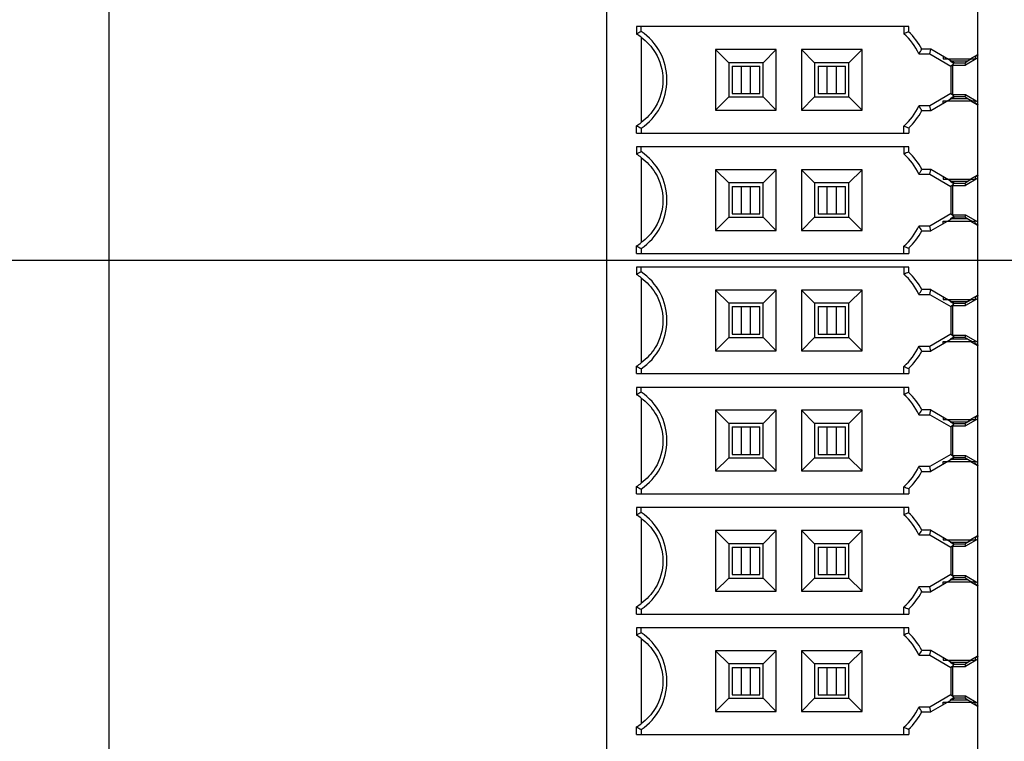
# Model space of a CAD drawing. Header units: inches. Extents: x 0 to 34, y 0 to 22.
# Tile 39 of 84: x 9.594 to 10.722, y 15.246 to 16.073. Entities that reach past the tile are written whole.
import ezdxf

# ---------------------------------------------------------------- set-up
doc = ezdxf.new("R2010")
doc.units = ezdxf.units.IN
doc.header["$LTSCALE"] = 1.87
doc.header["$MEASUREMENT"] = 0
doc.layers.get('0').update_dxf_attribs({"linetype": 'CONTINUOUS'})
doc.layers.add('DIMENSIONS', color=7, linetype='CONTINUOUS')
doc.styles.get("Standard").update_dxf_attribs({"font": 'txt', "width": 0.8})
doc.dimstyles.new('DIMSTYLE_2', dxfattribs={"dimtxt": 0.125, "dimasz": 0.18, "dimexe": 0.125, "dimexo": 0.0625, "dimgap": 0.03125, "dimtad": 0, "dimtih": 1, "dimtoh": 1, "dimdec": 3, "dimzin": 4, "dimdsep": 46, "dimtxsty": 'STANDARD', "dimblk": '_FILLED', "dimblk1": '_FILLED', "dimblk2": '_FILLED', "dimcen": 0.09, "dimadec": 0, "dimazin": 0, "dimtp": 0.001, "dimtm": 0.001, "dimtfac": 1, "dimtdec": 3, "dimtofl": 0, "dimtmove": 0, "dimatfit": 3, "dimldrblk": '_FILLED', "dimfxl": 1, "dimtolj": 1, "dimtzin": 4, "dimarcsym": 0})

# ---------------------------------------------------------------- blocks, each defined once
blk = doc.blocks.new('*D36')
at = {"layer": 'DIMENSIONS', "color": 2, "linetype": 'CONTINUOUS'}
blk.add_line((11.1667, 13.647), (7.0927, 13.647), dxfattribs=at)
at = {"layer": 'DIMENSIONS', "color": 2, "linetype": 'CONTINUOUS', "insert": (7.0302, 13.7095), "char_height": 0.125, "width": 1.725, "attachment_point": 3, "line_spacing_factor": 0.9}
blk.add_mtext('4X 4.300{\\Ftxt.shx;\\W1.000000;\\H0.125000; }[109.22]', dxfattribs=at)
blk = doc.blocks.new('_FILLED')
at = {"color": 0, "linetype": 'BYBLOCK'}
blk.add_solid([(0, 0), (-1, 0.1736), (-1, -0.1736)], dxfattribs=at)
blk = doc.blocks.new('*D39')
at = {"layer": 'DIMENSIONS', "color": 2, "linetype": 'CONTINUOUS'}
blk.add_line((9.8099, 10.8914), (7.0927, 10.8914), dxfattribs=at)
at = {"layer": 'DIMENSIONS', "color": 2, "linetype": 'CONTINUOUS', "insert": (7.0302, 10.9539), "char_height": 0.125, "width": 1.725, "attachment_point": 3, "line_spacing_factor": 0.9}
blk.add_mtext('7X 7.056{\\Ftxt.shx;\\W1.000000;\\H0.125000; }[179.21]', dxfattribs=at)
blk = doc.blocks.new('*D69')
at = {"layer": 'DIMENSIONS', "color": 2, "linetype": 'CONTINUOUS'}
blk.add_line((10.241, 14.8248), (7.0927, 14.8248), dxfattribs=at)
at = {"layer": 'DIMENSIONS', "color": 2, "linetype": 'CONTINUOUS', "insert": (7.0302, 14.8873), "char_height": 0.125, "width": 1.225, "attachment_point": 3, "line_spacing_factor": 0.9}
blk.add_mtext('3.122{\\Ftxt.shx;\\W1.000000;\\H0.125000; }[79.3]', dxfattribs=at)
blk = doc.blocks.new('*D72')
at = {"layer": 'DIMENSIONS', "color": 2, "linetype": 'CONTINUOUS'}
blk.add_line((10.2222, 8.2765), (7.0927, 8.2765), dxfattribs=at)
at = {"layer": 'DIMENSIONS', "color": 2, "linetype": 'CONTINUOUS', "insert": (7.0302, 8.339), "char_height": 0.125, "width": 1.725, "attachment_point": 3, "line_spacing_factor": 0.9}
blk.add_mtext('6X 9.671{\\Ftxt.shx;\\W1.000000;\\H0.125000; }[245.63]', dxfattribs=at)
blk = doc.blocks.new('*D73')
at = {"layer": 'DIMENSIONS', "color": 2, "linetype": 'CONTINUOUS'}
blk.add_line((13.7722, 8.4275), (7.0927, 8.4275), dxfattribs=at)
at = {"layer": 'DIMENSIONS', "color": 2, "linetype": 'CONTINUOUS', "insert": (7.0302, 8.49), "char_height": 0.125, "width": 1.625, "attachment_point": 3, "line_spacing_factor": 0.9}
blk.add_mtext('2X 9.520{\\Ftxt.shx;\\W1.000000;\\H0.125000; }[241.8]', dxfattribs=at)
blk = doc.blocks.new('*D74')
at = {"layer": 'DIMENSIONS', "color": 2, "linetype": 'CONTINUOUS'}
blk.add_line((14.4827, 8.627), (7.0927, 8.627), dxfattribs=at)
at = {"layer": 'DIMENSIONS', "color": 2, "linetype": 'CONTINUOUS', "insert": (7.0302, 8.6895), "char_height": 0.125, "width": 1.725, "attachment_point": 3, "line_spacing_factor": 0.9}
blk.add_mtext('2X 9.320{\\Ftxt.shx;\\W1.000000;\\H0.125000; }[236.73]', dxfattribs=at)
blk = doc.blocks.new('*D77')
at = {"layer": 'DIMENSIONS', "color": 2, "linetype": 'CONTINUOUS'}
for p, q in [((7.2222, 12.8913), (7.0927, 12.8913)), ((7.3725, 12.7018), (7.2222, 12.8913)), ((11.7272, 12.7018), (7.3725, 12.7018))]:
    blk.add_line(p, q, dxfattribs=at)
at = {"layer": 'DIMENSIONS', "color": 2, "linetype": 'CONTINUOUS', "insert": (7.0302, 12.9538), "char_height": 0.125, "width": 1.725, "attachment_point": 3, "line_spacing_factor": 0.9}
blk.add_mtext('2X 5.245{\\Ftxt.shx;\\W1.000000;\\H0.125000; }[133.23]', dxfattribs=at)
blk = doc.blocks.new('*D79')
at = {"layer": 'DIMENSIONS', "color": 2, "linetype": 'CONTINUOUS'}
blk.add_line((12.8377, 15.797), (7.0927, 15.797), dxfattribs=at)
at = {"layer": 'DIMENSIONS', "color": 2, "linetype": 'CONTINUOUS', "insert": (7.0302, 15.8595), "char_height": 0.125, "width": 1.625, "attachment_point": 3, "line_spacing_factor": 0.9}
blk.add_mtext('2X 2.150{\\Ftxt.shx;\\W1.000000;\\H0.125000; }[54.61]', dxfattribs=at)
blk = doc.blocks.new('*D83')
at = {"layer": 'DIMENSIONS', "color": 2, "linetype": 'CONTINUOUS'}
blk.add_line((10.8602, 9.347), (7.0927, 9.347), dxfattribs=at)
at = {"layer": 'DIMENSIONS', "color": 2, "linetype": 'CONTINUOUS', "insert": (7.0302, 9.4095), "char_height": 0.125, "width": 1.725, "attachment_point": 3, "line_spacing_factor": 0.9}
blk.add_mtext('2X 8.600{\\Ftxt.shx;\\W1.000000;\\H0.125000; }[218.44]', dxfattribs=at)
blk = doc.blocks.new('*D84')
at = {"layer": 'DIMENSIONS', "color": 2, "linetype": 'CONTINUOUS'}
blk.add_line((9.6961, 12.0049), (9.6961, 18.8345), dxfattribs=at)
at = {"layer": 'DIMENSIONS', "color": 2, "linetype": 'CONTINUOUS', "insert": (9.6336, 18.897), "char_height": 0.125, "width": 1.025, "attachment_point": 1, "rotation": 90, "line_spacing_factor": 0.9}
blk.add_mtext('2.244{\\Ftxt.shx;\\W1.000000;\\H0.125000; }[57]', dxfattribs=at)

msp = doc.modelspace()

# ---------------------------------------------------------------- linework, layer by layer
at = {"color": 6, "linetype": 'CONTINUOUS'}
for p, q in [((10.2668, 13.7303), (10.2668, 16.4862)), ((10.692, 16.033), (10.692, 16.1127)), ((10.3007, 16.065), (10.3007, 16.0565)), ((10.6129, 16.065), (10.3007, 16.065)), ((10.3062, 16.0595), (10.3062, 16.065)), ((10.6074, 16.065), (10.6074, 16.0568)), ((10.6129, 16.0592), (10.6129, 16.065)), ((10.3062, 16.0527), (10.3062, 15.9552)), ((10.3915, 16.0387), (10.3915, 15.9692)), ((10.3915, 16.0387), (10.4066, 16.0236)), ((10.461, 16.0387), (10.3915, 16.0387)), ((10.461, 16.0387), (10.446, 16.0236)), ((10.461, 15.9692), (10.461, 16.0387)), ((10.49, 16.0387), (10.49, 15.9692)), ((10.49, 16.0387), (10.505, 16.0236)), ((10.5595, 16.0387), (10.49, 16.0387)), ((10.5595, 16.0387), (10.5444, 16.0236)), ((10.5595, 15.9692), (10.5595, 16.0387)), ((10.6245, 16.0337), (10.6369, 16.0337)), ((10.6384, 16.0392), (10.6279, 16.0392)), ((10.692, 16.029), (10.6779, 16.0208)), ((10.6833, 16.028), (10.692, 16.033)), ((10.692, 16.0326), (10.692, 16.0321)), ((10.692, 15.9789), (10.692, 16.029)), ((10.4066, 16.0236), (10.4066, 15.9843)), ((10.446, 16.0236), (10.4066, 16.0236)), ((10.4105, 16.0197), (10.4105, 15.9882)), ((10.4105, 16.0197), (10.442, 16.0197)), ((10.4211, 15.9882), (10.4211, 16.0197)), ((10.4315, 15.9882), (10.4315, 16.0197)), ((10.442, 15.9882), (10.442, 16.0197)), ((10.446, 15.9843), (10.446, 16.0236)), ((10.505, 16.0236), (10.505, 15.9843)), ((10.5444, 16.0236), (10.505, 16.0236)), ((10.509, 16.0197), (10.509, 15.9882)), ((10.509, 16.0197), (10.5405, 16.0197)), ((10.5195, 15.9882), (10.5195, 16.0197)), ((10.5299, 15.9882), (10.5299, 16.0197)), ((10.5405, 15.9882), (10.5405, 16.0197)), ((10.5444, 15.9843), (10.5444, 16.0236)), ((10.6522, 16.028), (10.6836, 16.028)), ((10.6612, 16.0197), (10.6612, 15.9882)), ((10.6619, 16.0256), (10.6808, 16.0256)), ((10.6632, 16.0208), (10.6632, 15.9871)), ((10.664, 16.0208), (10.6779, 16.0208)), ((10.6651, 16.0235), (10.6772, 16.0235)), ((10.6772, 16.0235), (10.6808, 16.0256)), ((10.6772, 16.0235), (10.6779, 16.0208)), ((10.684, 16.028), (10.689, 16.028)), ((10.3915, 15.9692), (10.4066, 15.9843)), ((10.4066, 15.9843), (10.446, 15.9843)), ((10.4105, 15.9882), (10.442, 15.9882)), ((10.446, 15.9843), (10.461, 15.9692)), ((10.49, 15.9692), (10.505, 15.9843)), ((10.505, 15.9843), (10.5444, 15.9843)), ((10.509, 15.9882), (10.5405, 15.9882)), ((10.5444, 15.9843), (10.5595, 15.9692)), ((10.664, 15.9871), (10.6779, 15.9871)), ((10.6772, 15.9844), (10.6651, 15.9844)), ((10.6779, 15.9871), (10.6772, 15.9844)), ((10.6808, 15.9823), (10.6772, 15.9844)), ((10.6779, 15.9871), (10.692, 15.9789)), ((10.6369, 15.9742), (10.6245, 15.9742)), ((10.6522, 15.9799), (10.6836, 15.9799)), ((10.6808, 15.9823), (10.6619, 15.9823)), ((10.692, 15.9749), (10.6833, 15.9799)), ((10.684, 15.9799), (10.689, 15.9799)), ((10.692, 15.9758), (10.692, 15.9753)), ((10.692, 15.8952), (10.692, 15.9749)), ((10.3915, 15.9692), (10.461, 15.9692)), ((10.49, 15.9692), (10.5595, 15.9692)), ((10.6279, 15.9687), (10.6384, 15.9687)), ((10.3007, 15.9429), (10.3007, 15.9514)), ((10.6074, 15.9429), (10.6074, 15.9511)), ((10.3007, 15.9429), (10.6129, 15.9429)), ((10.3062, 15.9484), (10.3062, 15.9429)), ((10.6129, 15.9487), (10.6129, 15.9429)), ((10.3007, 15.9272), (10.3007, 15.9187)), ((10.6129, 15.9272), (10.3007, 15.9272)), ((10.3062, 15.9217), (10.3062, 15.9272)), ((10.6074, 15.9272), (10.6074, 15.919)), ((10.6129, 15.9214), (10.6129, 15.9272)), ((10.3062, 15.9149), (10.3062, 15.8174)), ((10.3915, 15.9009), (10.3915, 15.8314)), ((10.3915, 15.9009), (10.4066, 15.8858)), ((10.461, 15.9009), (10.3915, 15.9009)), ((10.461, 15.9009), (10.446, 15.8858)), ((10.461, 15.8314), (10.461, 15.9009)), ((10.49, 15.9009), (10.49, 15.8314)), ((10.49, 15.9009), (10.505, 15.8858)), ((10.5595, 15.9009), (10.49, 15.9009)), ((10.5595, 15.9009), (10.5444, 15.8858)), ((10.5595, 15.8314), (10.5595, 15.9009)), ((10.6245, 15.8959), (10.6369, 15.8959)), ((10.6384, 15.9014), (10.6279, 15.9014)), ((10.6833, 15.8902), (10.692, 15.8952)), ((10.692, 15.8948), (10.692, 15.8943)), ((10.4066, 15.8858), (10.4066, 15.8465)), ((10.446, 15.8858), (10.4066, 15.8858)), ((10.4105, 15.8819), (10.4105, 15.8504)), ((10.4105, 15.8819), (10.442, 15.8819)), ((10.4211, 15.8504), (10.4211, 15.8819)), ((10.4315, 15.8504), (10.4315, 15.8819)), ((10.442, 15.8504), (10.442, 15.8819)), ((10.446, 15.8465), (10.446, 15.8858)), ((10.505, 15.8858), (10.505, 15.8465)), ((10.5444, 15.8858), (10.505, 15.8858)), ((10.509, 15.8819), (10.509, 15.8504)), ((10.509, 15.8819), (10.5405, 15.8819)), ((10.5195, 15.8504), (10.5195, 15.8819)), ((10.5299, 15.8504), (10.5299, 15.8819)), ((10.5405, 15.8504), (10.5405, 15.8819)), ((10.5444, 15.8465), (10.5444, 15.8858)), ((10.6522, 15.8902), (10.6836, 15.8902)), ((10.6612, 15.8819), (10.6612, 15.8504)), ((10.6619, 15.8878), (10.6808, 15.8878)), ((10.6632, 15.883), (10.6632, 15.8493)), ((10.664, 15.883), (10.6779, 15.883)), ((10.6651, 15.8857), (10.6772, 15.8857)), ((10.6772, 15.8857), (10.6808, 15.8878)), ((10.6772, 15.8857), (10.6779, 15.883)), ((10.692, 15.8912), (10.6779, 15.883)), ((10.684, 15.8902), (10.689, 15.8902)), ((10.692, 15.8411), (10.692, 15.8912)), ((10.4105, 15.8504), (10.442, 15.8504)), ((10.509, 15.8504), (10.5405, 15.8504)), ((10.664, 15.8493), (10.6779, 15.8493)), ((10.6779, 15.8493), (10.6772, 15.8466)), ((10.6779, 15.8493), (10.692, 15.8411)), ((10.3915, 15.8314), (10.4066, 15.8465)), ((10.4066, 15.8465), (10.446, 15.8465)), ((10.446, 15.8465), (10.461, 15.8314)), ((10.49, 15.8314), (10.505, 15.8465)), ((10.505, 15.8465), (10.5444, 15.8465)), ((10.5444, 15.8465), (10.5595, 15.8314)), ((10.6522, 15.8421), (10.6836, 15.8421)), ((10.6808, 15.8445), (10.6619, 15.8445)), ((10.6772, 15.8466), (10.6651, 15.8466)), ((10.6808, 15.8445), (10.6772, 15.8466)), ((10.692, 15.8371), (10.6833, 15.8421)), ((10.684, 15.8421), (10.689, 15.8421)), ((10.692, 15.838), (10.692, 15.8375)), ((10.692, 15.7574), (10.692, 15.8371)), ((10.3915, 15.8314), (10.461, 15.8314)), ((10.49, 15.8314), (10.5595, 15.8314)), ((10.6369, 15.8364), (10.6245, 15.8364)), ((10.6279, 15.8309), (10.6384, 15.8309)), ((10.3007, 15.8051), (10.3007, 15.8136)), ((10.3007, 15.8051), (10.6129, 15.8051)), ((10.3062, 15.8106), (10.3062, 15.8051)), ((10.6074, 15.8051), (10.6074, 15.8133)), ((10.6129, 15.8109), (10.6129, 15.8051)), ((10.3007, 15.7894), (10.3007, 15.7809)), ((10.6129, 15.7894), (10.3007, 15.7894)), ((10.3062, 15.7839), (10.3062, 15.7894)), ((10.6074, 15.7894), (10.6074, 15.7812)), ((10.6129, 15.7836), (10.6129, 15.7894)), ((10.3062, 15.7771), (10.3062, 15.6796)), ((10.3915, 15.7631), (10.3915, 15.6936)), ((10.3915, 15.7631), (10.4066, 15.748)), ((10.461, 15.7631), (10.3915, 15.7631)), ((10.461, 15.7631), (10.446, 15.748)), ((10.461, 15.6936), (10.461, 15.7631)), ((10.49, 15.7631), (10.49, 15.6936)), ((10.49, 15.7631), (10.505, 15.748)), ((10.5595, 15.7631), (10.49, 15.7631)), ((10.5595, 15.7631), (10.5444, 15.748)), ((10.5595, 15.6936), (10.5595, 15.7631)), ((10.6245, 15.7581), (10.6369, 15.7581)), ((10.6384, 15.7636), (10.6279, 15.7636)), ((10.4066, 15.748), (10.4066, 15.7087)), ((10.446, 15.748), (10.4066, 15.748)), ((10.446, 15.7087), (10.446, 15.748)), ((10.505, 15.748), (10.505, 15.7087)), ((10.5444, 15.748), (10.505, 15.748)), ((10.5444, 15.7087), (10.5444, 15.748)), ((10.6522, 15.7524), (10.6836, 15.7524)), ((10.6619, 15.75), (10.6808, 15.75)), ((10.6651, 15.7479), (10.6772, 15.7479)), ((10.6772, 15.7479), (10.6808, 15.75)), ((10.6772, 15.7479), (10.6779, 15.7452)), ((10.692, 15.7534), (10.6779, 15.7452)), ((10.6833, 15.7524), (10.692, 15.7574)), ((10.684, 15.7524), (10.689, 15.7524)), ((10.692, 15.757), (10.692, 15.7565)), ((10.692, 15.7033), (10.692, 15.7534)), ((10.4105, 15.7441), (10.4105, 15.7126)), ((10.4105, 15.7441), (10.442, 15.7441)), ((10.4211, 15.7126), (10.4211, 15.7441)), ((10.4315, 15.7126), (10.4315, 15.7441)), ((10.442, 15.7126), (10.442, 15.7441)), ((10.509, 15.7441), (10.509, 15.7126)), ((10.509, 15.7441), (10.5405, 15.7441)), ((10.5195, 15.7126), (10.5195, 15.7441)), ((10.5299, 15.7126), (10.5299, 15.7441)), ((10.5405, 15.7126), (10.5405, 15.7441)), ((10.6612, 15.7441), (10.6612, 15.7126)), ((10.6632, 15.7452), (10.6632, 15.7115)), ((10.664, 15.7452), (10.6779, 15.7452)), ((10.4105, 15.7126), (10.442, 15.7126)), ((10.509, 15.7126), (10.5405, 15.7126)), ((10.3915, 15.6936), (10.4066, 15.7087)), ((10.4066, 15.7087), (10.446, 15.7087)), ((10.446, 15.7087), (10.461, 15.6936)), ((10.49, 15.6936), (10.505, 15.7087)), ((10.505, 15.7087), (10.5444, 15.7087)), ((10.5444, 15.7087), (10.5595, 15.6936)), ((10.6522, 15.7043), (10.6836, 15.7043)), ((10.6808, 15.7067), (10.6619, 15.7067)), ((10.664, 15.7115), (10.6779, 15.7115)), ((10.6772, 15.7088), (10.6651, 15.7088)), ((10.6779, 15.7115), (10.6772, 15.7088)), ((10.6808, 15.7067), (10.6772, 15.7088)), ((10.6779, 15.7115), (10.692, 15.7033)), ((10.692, 15.6993), (10.6833, 15.7043)), ((10.684, 15.7043), (10.689, 15.7043)), ((10.3915, 15.6936), (10.461, 15.6936)), ((10.49, 15.6936), (10.5595, 15.6936)), ((10.6369, 15.6986), (10.6245, 15.6986)), ((10.6279, 15.6931), (10.6384, 15.6931)), ((10.692, 15.7002), (10.692, 15.6997)), ((10.692, 15.6196), (10.692, 15.6993)), ((10.3007, 15.6673), (10.3007, 15.6758)), ((10.3007, 15.6673), (10.6129, 15.6673)), ((10.3062, 15.6729), (10.3062, 15.6673)), ((10.6074, 15.6673), (10.6074, 15.6755)), ((10.6129, 15.6731), (10.6129, 15.6673)), ((10.3007, 15.6516), (10.3007, 15.6431)), ((10.6129, 15.6516), (10.3007, 15.6516)), ((10.3062, 15.6461), (10.3062, 15.6516)), ((10.6074, 15.6516), (10.6074, 15.6434)), ((10.6129, 15.6458), (10.6129, 15.6516)), ((10.3062, 15.6393), (10.3062, 15.5418)), ((10.3915, 15.6253), (10.3915, 15.5558)), ((10.3915, 15.6253), (10.4066, 15.6102)), ((10.461, 15.6253), (10.3915, 15.6253)), ((10.461, 15.6253), (10.446, 15.6102)), ((10.461, 15.5558), (10.461, 15.6253)), ((10.49, 15.6253), (10.49, 15.5558)), ((10.49, 15.6253), (10.505, 15.6102)), ((10.5595, 15.6253), (10.49, 15.6253)), ((10.5595, 15.6253), (10.5444, 15.6102)), ((10.5595, 15.5558), (10.5595, 15.6253)), ((10.6384, 15.6258), (10.6279, 15.6258)), ((10.6245, 15.6203), (10.6369, 15.6203)), ((10.6522, 15.6146), (10.6836, 15.6146)), ((10.6619, 15.6122), (10.6808, 15.6122)), ((10.6772, 15.6101), (10.6808, 15.6122)), ((10.692, 15.6156), (10.6779, 15.6075)), ((10.6833, 15.6146), (10.692, 15.6196)), ((10.684, 15.6146), (10.689, 15.6146)), ((10.692, 15.6192), (10.692, 15.6187)), ((10.692, 15.5655), (10.692, 15.6156)), ((10.4066, 15.6102), (10.4066, 15.5709)), ((10.446, 15.6102), (10.4066, 15.6102)), ((10.4105, 15.6063), (10.4105, 15.5748)), ((10.4105, 15.6063), (10.442, 15.6063)), ((10.4211, 15.5748), (10.4211, 15.6063)), ((10.4315, 15.5748), (10.4315, 15.6063)), ((10.442, 15.5748), (10.442, 15.6063)), ((10.446, 15.5709), (10.446, 15.6102)), ((10.505, 15.6102), (10.505, 15.5709)), ((10.5444, 15.6102), (10.505, 15.6102)), ((10.509, 15.6063), (10.509, 15.5748)), ((10.509, 15.6063), (10.5405, 15.6063)), ((10.5195, 15.5748), (10.5195, 15.6063)), ((10.5299, 15.5748), (10.5299, 15.6063)), ((10.5405, 15.5748), (10.5405, 15.6063)), ((10.5444, 15.5709), (10.5444, 15.6102)), ((10.6612, 15.6063), (10.6612, 15.5748)), ((10.6632, 15.6075), (10.6632, 15.5737)), ((10.664, 15.6075), (10.6779, 15.6075)), ((10.6651, 15.6101), (10.6772, 15.6101)), ((10.6772, 15.6101), (10.6779, 15.6075)), ((10.3915, 15.5558), (10.4066, 15.5709)), ((10.4066, 15.5709), (10.446, 15.5709)), ((10.4105, 15.5748), (10.442, 15.5748)), ((10.446, 15.5709), (10.461, 15.5558)), ((10.49, 15.5558), (10.505, 15.5709)), ((10.505, 15.5709), (10.5444, 15.5709)), ((10.509, 15.5748), (10.5405, 15.5748)), ((10.5444, 15.5709), (10.5595, 15.5558)), ((10.6522, 15.5665), (10.6836, 15.5665)), ((10.6808, 15.5689), (10.6619, 15.5689)), ((10.664, 15.5737), (10.6779, 15.5737)), ((10.6772, 15.571), (10.6651, 15.571)), ((10.6779, 15.5737), (10.6772, 15.571)), ((10.6808, 15.5689), (10.6772, 15.571)), ((10.6779, 15.5737), (10.692, 15.5655)), ((10.692, 15.5615), (10.6833, 15.5665)), ((10.684, 15.5665), (10.689, 15.5665)), ((10.3915, 15.5558), (10.461, 15.5558)), ((10.49, 15.5558), (10.5595, 15.5558)), ((10.6369, 15.5608), (10.6245, 15.5608)), ((10.6279, 15.5553), (10.6384, 15.5553)), ((10.692, 15.5624), (10.692, 15.5619)), ((10.692, 15.4818), (10.692, 15.5615)), ((10.3007, 15.5295), (10.3007, 15.538)), ((10.3062, 15.5351), (10.3062, 15.5295)), ((10.6074, 15.5295), (10.6074, 15.5377)), ((10.6129, 15.5354), (10.6129, 15.5295)), ((10.3007, 15.5295), (10.6129, 15.5295)), ((10.3007, 15.5138), (10.3007, 15.5053)), ((10.6129, 15.5138), (10.3007, 15.5138)), ((10.3062, 15.5083), (10.3062, 15.5138)), ((10.6074, 15.5138), (10.6074, 15.5056)), ((10.6129, 15.508), (10.6129, 15.5138)), ((10.3062, 15.5015), (10.3062, 15.404)), ((10.3915, 15.4875), (10.3915, 15.418)), ((10.3915, 15.4875), (10.4066, 15.4725)), ((10.461, 15.4875), (10.3915, 15.4875)), ((10.461, 15.4875), (10.446, 15.4725)), ((10.461, 15.418), (10.461, 15.4875)), ((10.49, 15.4875), (10.49, 15.418)), ((10.49, 15.4875), (10.505, 15.4725)), ((10.5595, 15.4875), (10.49, 15.4875)), ((10.5595, 15.4875), (10.5444, 15.4725)), ((10.5595, 15.418), (10.5595, 15.4875)), ((10.6384, 15.488), (10.6279, 15.488)), ((10.6245, 15.4825), (10.6369, 15.4825)), ((10.6522, 15.4768), (10.6836, 15.4768)), ((10.692, 15.4778), (10.6779, 15.4697)), ((10.6833, 15.4768), (10.692, 15.4818)), ((10.684, 15.4768), (10.689, 15.4768)), ((10.692, 15.4814), (10.692, 15.4809)), ((10.692, 15.4277), (10.692, 15.4778)), ((10.4066, 15.4725), (10.4066, 15.4331)), ((10.446, 15.4725), (10.4066, 15.4725)), ((10.4105, 15.4685), (10.4105, 15.437)), ((10.4105, 15.4685), (10.442, 15.4685)), ((10.4211, 15.437), (10.4211, 15.4685)), ((10.4315, 15.437), (10.4315, 15.4685)), ((10.442, 15.437), (10.442, 15.4685)), ((10.446, 15.4331), (10.446, 15.4725)), ((10.505, 15.4725), (10.505, 15.4331)), ((10.5444, 15.4725), (10.505, 15.4725)), ((10.509, 15.4685), (10.509, 15.437)), ((10.509, 15.4685), (10.5405, 15.4685)), ((10.5195, 15.437), (10.5195, 15.4685)), ((10.5299, 15.437), (10.5299, 15.4685)), ((10.5405, 15.437), (10.5405, 15.4685)), ((10.5444, 15.4331), (10.5444, 15.4725)), ((10.6612, 15.4685), (10.6612, 15.437)), ((10.6619, 15.4744), (10.6808, 15.4744)), ((10.6632, 15.4697), (10.6632, 15.4359)), ((10.664, 15.4697), (10.6779, 15.4697)), ((10.6651, 15.4723), (10.6772, 15.4723)), ((10.6772, 15.4723), (10.6808, 15.4744)), ((10.6772, 15.4723), (10.6779, 15.4697)), ((10.3915, 15.418), (10.4066, 15.4331)), ((10.4066, 15.4331), (10.446, 15.4331)), ((10.4105, 15.437), (10.442, 15.437)), ((10.446, 15.4331), (10.461, 15.418)), ((10.49, 15.418), (10.505, 15.4331)), ((10.505, 15.4331), (10.5444, 15.4331)), ((10.509, 15.437), (10.5405, 15.437)), ((10.5444, 15.4331), (10.5595, 15.418)), ((10.6808, 15.4311), (10.6619, 15.4311)), ((10.664, 15.4359), (10.6779, 15.4359)), ((10.6772, 15.4332), (10.6651, 15.4332)), ((10.6779, 15.4359), (10.6772, 15.4332)), ((10.6808, 15.4311), (10.6772, 15.4332)), ((10.6779, 15.4359), (10.692, 15.4277)), ((10.6369, 15.423), (10.6245, 15.423)), ((10.6522, 15.4288), (10.6836, 15.4288)), ((10.692, 15.4237), (10.6833, 15.4288)), ((10.684, 15.4288), (10.689, 15.4288)), ((10.692, 15.4246), (10.692, 15.4241)), ((10.692, 15.344), (10.692, 15.4237)), ((10.3915, 15.418), (10.461, 15.418)), ((10.49, 15.418), (10.5595, 15.418)), ((10.6279, 15.4175), (10.6384, 15.4175)), ((10.3007, 15.3917), (10.3007, 15.4002)), ((10.3062, 15.3973), (10.3062, 15.3917)), ((10.6074, 15.3917), (10.6074, 15.3999)), ((10.6129, 15.3976), (10.6129, 15.3917)), ((10.3007, 15.3917), (10.6129, 15.3917)), ((10.3007, 15.376), (10.3007, 15.3675)), ((10.6129, 15.376), (10.3007, 15.376)), ((10.3062, 15.3705), (10.3062, 15.376)), ((10.6074, 15.376), (10.6074, 15.3678)), ((10.6129, 15.3702), (10.6129, 15.376)), ((10.3062, 15.3637), (10.3062, 15.2662)), ((10.3915, 15.3497), (10.3915, 15.2802)), ((10.3915, 15.3497), (10.4066, 15.3347)), ((10.461, 15.3497), (10.3915, 15.3497)), ((10.461, 15.3497), (10.446, 15.3347)), ((10.461, 15.2802), (10.461, 15.3497)), ((10.49, 15.3497), (10.49, 15.2802)), ((10.49, 15.3497), (10.505, 15.3347)), ((10.5595, 15.3497), (10.49, 15.3497)), ((10.5595, 15.3497), (10.5444, 15.3347)), ((10.5595, 15.2802), (10.5595, 15.3497)), ((10.6245, 15.3447), (10.6369, 15.3447)), ((10.6384, 15.3502), (10.6279, 15.3502)), ((10.692, 15.34), (10.6779, 15.3319)), ((10.6833, 15.339), (10.692, 15.344)), ((10.692, 15.3436), (10.692, 15.3431)), ((10.692, 15.2899), (10.692, 15.34)), ((10.4066, 15.3347), (10.4066, 15.2953)), ((10.446, 15.3347), (10.4066, 15.3347)), ((10.4105, 15.3307), (10.4105, 15.2992)), ((10.4105, 15.3307), (10.442, 15.3307)), ((10.4211, 15.2992), (10.4211, 15.3307)), ((10.4315, 15.2992), (10.4315, 15.3307)), ((10.442, 15.2992), (10.442, 15.3307)), ((10.446, 15.2953), (10.446, 15.3347)), ((10.505, 15.3347), (10.505, 15.2953)), ((10.5444, 15.3347), (10.505, 15.3347)), ((10.509, 15.3307), (10.509, 15.2992)), ((10.509, 15.3307), (10.5405, 15.3307)), ((10.5195, 15.2992), (10.5195, 15.3307)), ((10.5299, 15.2992), (10.5299, 15.3307)), ((10.5405, 15.2992), (10.5405, 15.3307)), ((10.5444, 15.2953), (10.5444, 15.3347)), ((10.6522, 15.339), (10.6836, 15.339)), ((10.6612, 15.3307), (10.6612, 15.2992)), ((10.6619, 15.3366), (10.6808, 15.3366)), ((10.6632, 15.3319), (10.6632, 15.2981)), ((10.664, 15.3319), (10.6779, 15.3319)), ((10.6651, 15.3345), (10.6772, 15.3345)), ((10.6772, 15.3345), (10.6808, 15.3366)), ((10.6772, 15.3345), (10.6779, 15.3319)), ((10.684, 15.339), (10.689, 15.339)), ((10.3915, 15.2802), (10.4066, 15.2953)), ((10.4066, 15.2953), (10.446, 15.2953)), ((10.4105, 15.2992), (10.442, 15.2992)), ((10.446, 15.2953), (10.461, 15.2802)), ((10.49, 15.2802), (10.505, 15.2953)), ((10.505, 15.2953), (10.5444, 15.2953)), ((10.509, 15.2992), (10.5405, 15.2992)), ((10.5444, 15.2953), (10.5595, 15.2802)), ((10.664, 15.2981), (10.6779, 15.2981)), ((10.6772, 15.2954), (10.6651, 15.2954)), ((10.6779, 15.2981), (10.6772, 15.2954)), ((10.6808, 15.2933), (10.6772, 15.2954)), ((10.6779, 15.2981), (10.692, 15.2899)), ((10.6369, 15.2852), (10.6245, 15.2852)), ((10.6522, 15.291), (10.6836, 15.291)), ((10.6808, 15.2933), (10.6619, 15.2933)), ((10.692, 15.2859), (10.6833, 15.291)), ((10.684, 15.291), (10.689, 15.291)), ((10.692, 15.2868), (10.692, 15.2863)), ((10.692, 15.2062), (10.692, 15.2859)), ((10.3915, 15.2802), (10.461, 15.2802)), ((10.49, 15.2802), (10.5595, 15.2802)), ((10.6279, 15.2797), (10.6384, 15.2797)), ((10.3007, 15.2539), (10.3007, 15.2625)), ((10.6074, 15.2539), (10.6074, 15.2622)), ((10.3007, 15.2539), (10.6129, 15.2539)), ((10.3062, 15.2595), (10.3062, 15.2539)), ((10.6129, 15.2598), (10.6129, 15.2539))]:
    msp.add_line(p, q, dxfattribs=at)
at = {"color": 7, "linetype": 'CONTINUOUS'}
for p, q in [((10.6369, 16.0337), (10.6384, 16.0392)), ((10.6369, 16.0337), (10.6612, 16.0197)), ((10.6382, 16.0393), (10.6651, 16.0237)), ((10.6522, 16.0312), (10.6522, 16.028)), ((10.689, 16.0311), (10.689, 16.028)), ((10.6901, 16.031), (10.689, 16.0303)), ((10.6898, 16.0314), (10.6922, 16.0327)), ((10.6907, 16.0313), (10.6901, 16.031)), ((10.692, 16.0321), (10.6907, 16.0313)), ((10.692, 16.029), (10.692, 16.0321)), ((10.6603, 16.0256), (10.664, 16.0235)), ((10.6632, 16.0208), (10.6612, 16.0197)), ((10.6633, 16.0209), (10.6632, 16.0208)), ((10.664, 16.0235), (10.6633, 16.0209)), ((10.6634, 16.0207), (10.6651, 16.0237)), ((10.6808, 16.0256), (10.6847, 16.0279)), ((10.6837, 16.0273), (10.6808, 16.0256)), ((10.6847, 16.0278), (10.6837, 16.0273)), ((10.6612, 15.9882), (10.6369, 15.9742)), ((10.6651, 15.9842), (10.6382, 15.9686)), ((10.664, 15.9844), (10.6603, 15.9823)), ((10.6612, 15.9882), (10.6632, 15.987)), ((10.6632, 15.9871), (10.6633, 15.987)), ((10.6633, 15.987), (10.664, 15.9844)), ((10.6634, 15.9872), (10.6651, 15.9842)), ((10.6384, 15.9687), (10.6369, 15.9742)), ((10.6522, 15.9767), (10.6522, 15.9799)), ((10.6808, 15.9823), (10.6847, 15.9801)), ((10.6847, 15.98), (10.6839, 15.9805)), ((10.689, 15.9768), (10.689, 15.9799)), ((10.689, 15.9776), (10.6901, 15.9769)), ((10.6922, 15.9752), (10.6898, 15.9765)), ((10.6901, 15.9769), (10.6907, 15.9766)), ((10.6907, 15.9766), (10.692, 15.9758)), ((10.692, 15.9758), (10.692, 15.9789)), ((10.6369, 15.8959), (10.6384, 15.9014)), ((10.6369, 15.8959), (10.6612, 15.8819)), ((10.6382, 15.9015), (10.6651, 15.8859)), ((10.6522, 15.8934), (10.6522, 15.8902)), ((10.689, 15.8933), (10.689, 15.8902)), ((10.6901, 15.8932), (10.689, 15.8925)), ((10.6898, 15.8936), (10.6922, 15.8949)), ((10.6907, 15.8935), (10.6901, 15.8932)), ((10.692, 15.8943), (10.6907, 15.8935)), ((10.692, 15.8912), (10.692, 15.8943)), ((10.6603, 15.8878), (10.664, 15.8857)), ((10.6632, 15.8831), (10.6612, 15.8819)), ((10.6633, 15.8831), (10.6632, 15.883)), ((10.664, 15.8857), (10.6633, 15.8831)), ((10.6634, 15.8829), (10.6651, 15.8859)), ((10.6808, 15.8878), (10.6847, 15.8901)), ((10.6837, 15.8895), (10.6808, 15.8878)), ((10.6847, 15.89), (10.6837, 15.8895)), ((10.6612, 15.8504), (10.6369, 15.8364)), ((10.6612, 15.8504), (10.6632, 15.8492)), ((10.6632, 15.8493), (10.6633, 15.8492)), ((10.6633, 15.8492), (10.664, 15.8466)), ((10.6634, 15.8494), (10.6651, 15.8464)), ((10.6651, 15.8464), (10.6382, 15.8308)), ((10.6522, 15.8389), (10.6522, 15.8421)), ((10.664, 15.8466), (10.6603, 15.8445)), ((10.6808, 15.8445), (10.6847, 15.8423)), ((10.6847, 15.8422), (10.6839, 15.8427)), ((10.689, 15.839), (10.689, 15.8421)), ((10.689, 15.8398), (10.6901, 15.8391)), ((10.6922, 15.8374), (10.6898, 15.8387)), ((10.6901, 15.8391), (10.6907, 15.8388)), ((10.6907, 15.8388), (10.692, 15.838)), ((10.692, 15.838), (10.692, 15.8411)), ((10.6384, 15.8309), (10.6369, 15.8364)), ((10.6369, 15.7581), (10.6384, 15.7636)), ((10.6369, 15.7581), (10.6612, 15.7441)), ((10.6382, 15.7637), (10.6651, 15.7481)), ((10.6522, 15.7556), (10.6522, 15.7524)), ((10.6603, 15.75), (10.664, 15.7479)), ((10.664, 15.7479), (10.6633, 15.7453)), ((10.6634, 15.7452), (10.6651, 15.7481)), ((10.6808, 15.75), (10.6847, 15.7523)), ((10.6837, 15.7517), (10.6808, 15.75)), ((10.6847, 15.7522), (10.6837, 15.7517)), ((10.689, 15.7555), (10.689, 15.7524)), ((10.6901, 15.7554), (10.689, 15.7547)), ((10.6898, 15.7558), (10.6922, 15.7572)), ((10.6907, 15.7558), (10.6901, 15.7554)), ((10.692, 15.7565), (10.6907, 15.7558)), ((10.692, 15.7534), (10.692, 15.7565)), ((10.6632, 15.7453), (10.6612, 15.7441)), ((10.6633, 15.7453), (10.6632, 15.7452)), ((10.6612, 15.7126), (10.6369, 15.6986)), ((10.6612, 15.7126), (10.6632, 15.7115)), ((10.6651, 15.7086), (10.6382, 15.693)), ((10.6522, 15.7011), (10.6522, 15.7043)), ((10.664, 15.7088), (10.6603, 15.7067)), ((10.6632, 15.7115), (10.6633, 15.7114)), ((10.6633, 15.7114), (10.664, 15.7088)), ((10.6634, 15.7116), (10.6651, 15.7086)), ((10.6808, 15.7067), (10.6847, 15.7045)), ((10.6847, 15.7044), (10.6839, 15.7049)), ((10.689, 15.7012), (10.689, 15.7043)), ((10.689, 15.702), (10.6901, 15.7013)), ((10.6901, 15.7013), (10.6907, 15.701)), ((10.692, 15.7002), (10.692, 15.7033)), ((10.6384, 15.6931), (10.6369, 15.6986)), ((10.6922, 15.6996), (10.6898, 15.701)), ((10.6907, 15.701), (10.692, 15.7002)), ((10.6369, 15.6203), (10.6384, 15.6258)), ((10.6382, 15.6259), (10.6651, 15.6103)), ((10.6369, 15.6203), (10.6612, 15.6063)), ((10.6522, 15.6178), (10.6522, 15.6146)), ((10.6603, 15.6122), (10.664, 15.6101)), ((10.6808, 15.6122), (10.6847, 15.6145)), ((10.6837, 15.6139), (10.6808, 15.6122)), ((10.6847, 15.6144), (10.6837, 15.6139)), ((10.689, 15.6177), (10.689, 15.6146)), ((10.6901, 15.6176), (10.689, 15.6169)), ((10.6898, 15.618), (10.6922, 15.6194)), ((10.6907, 15.618), (10.6901, 15.6176)), ((10.692, 15.6187), (10.6907, 15.618)), ((10.692, 15.6156), (10.692, 15.6187)), ((10.6632, 15.6075), (10.6612, 15.6063)), ((10.6633, 15.6075), (10.6632, 15.6075)), ((10.664, 15.6101), (10.6633, 15.6075)), ((10.6634, 15.6074), (10.6651, 15.6103)), ((10.6612, 15.5748), (10.6369, 15.5608)), ((10.6651, 15.5708), (10.6382, 15.5552)), ((10.6522, 15.5633), (10.6522, 15.5665)), ((10.664, 15.571), (10.6603, 15.5689)), ((10.6612, 15.5748), (10.6632, 15.5737)), ((10.6632, 15.5737), (10.6633, 15.5736)), ((10.6633, 15.5736), (10.664, 15.571)), ((10.6634, 15.5738), (10.6651, 15.5708)), ((10.6808, 15.5689), (10.6847, 15.5667)), ((10.6847, 15.5666), (10.6839, 15.5671)), ((10.689, 15.5634), (10.689, 15.5665)), ((10.6384, 15.5553), (10.6369, 15.5608)), ((10.689, 15.5642), (10.6901, 15.5635)), ((10.6922, 15.5618), (10.6898, 15.5632)), ((10.6901, 15.5635), (10.6907, 15.5632)), ((10.6907, 15.5632), (10.692, 15.5624)), ((10.692, 15.5624), (10.692, 15.5655)), ((10.6369, 15.4825), (10.6384, 15.488)), ((10.6382, 15.4881), (10.6651, 15.4725)), ((10.6369, 15.4825), (10.6612, 15.4685)), ((10.6522, 15.48), (10.6522, 15.4768)), ((10.6808, 15.4744), (10.6847, 15.4767)), ((10.6837, 15.4761), (10.6808, 15.4744)), ((10.6847, 15.4766), (10.6837, 15.4761)), ((10.689, 15.4799), (10.689, 15.4768)), ((10.6901, 15.4798), (10.689, 15.4791)), ((10.6898, 15.4802), (10.6922, 15.4816)), ((10.6907, 15.4802), (10.6901, 15.4798)), ((10.692, 15.4809), (10.6907, 15.4802)), ((10.692, 15.4778), (10.692, 15.4809)), ((10.6603, 15.4744), (10.664, 15.4723)), ((10.6632, 15.4697), (10.6612, 15.4685)), ((10.6633, 15.4697), (10.6632, 15.4697)), ((10.664, 15.4723), (10.6633, 15.4697)), ((10.6634, 15.4696), (10.6651, 15.4725)), ((10.6612, 15.437), (10.6369, 15.423)), ((10.6651, 15.433), (10.6382, 15.4175)), ((10.664, 15.4332), (10.6603, 15.4311)), ((10.6612, 15.437), (10.6632, 15.4359)), ((10.6632, 15.4359), (10.6633, 15.4358)), ((10.6633, 15.4358), (10.664, 15.4332)), ((10.6634, 15.436), (10.6651, 15.433)), ((10.6808, 15.4311), (10.6847, 15.4289)), ((10.6384, 15.4175), (10.6369, 15.423)), ((10.6522, 15.4255), (10.6522, 15.4288)), ((10.6847, 15.4288), (10.6839, 15.4293)), ((10.689, 15.4257), (10.689, 15.4288)), ((10.689, 15.4264), (10.6901, 15.4257)), ((10.6922, 15.424), (10.6898, 15.4254)), ((10.6901, 15.4257), (10.6907, 15.4254)), ((10.6907, 15.4254), (10.692, 15.4246)), ((10.692, 15.4246), (10.692, 15.4277)), ((10.6369, 15.3447), (10.6384, 15.3502)), ((10.6369, 15.3447), (10.6612, 15.3307)), ((10.6382, 15.3503), (10.6651, 15.3348)), ((10.6522, 15.3422), (10.6522, 15.339)), ((10.689, 15.3421), (10.689, 15.339)), ((10.6901, 15.342), (10.689, 15.3414)), ((10.6898, 15.3424), (10.6922, 15.3438)), ((10.6907, 15.3424), (10.6901, 15.342)), ((10.692, 15.3431), (10.6907, 15.3424)), ((10.692, 15.34), (10.692, 15.3431)), ((10.6603, 15.3366), (10.664, 15.3345)), ((10.6632, 15.3319), (10.6612, 15.3307)), ((10.6633, 15.3319), (10.6632, 15.3319)), ((10.664, 15.3345), (10.6633, 15.3319)), ((10.6634, 15.3318), (10.6651, 15.3348)), ((10.6808, 15.3366), (10.6847, 15.3389)), ((10.6837, 15.3383), (10.6808, 15.3366)), ((10.6847, 15.3389), (10.6837, 15.3383)), ((10.6612, 15.2992), (10.6369, 15.2852)), ((10.6651, 15.2952), (10.6382, 15.2797)), ((10.664, 15.2954), (10.6603, 15.2933)), ((10.6612, 15.2992), (10.6632, 15.2981)), ((10.6632, 15.2981), (10.6633, 15.298)), ((10.6633, 15.298), (10.664, 15.2954)), ((10.6634, 15.2982), (10.6651, 15.2952)), ((10.6384, 15.2797), (10.6369, 15.2852)), ((10.6522, 15.2877), (10.6522, 15.291)), ((10.6808, 15.2933), (10.6847, 15.2911)), ((10.6847, 15.291), (10.6839, 15.2915)), ((10.689, 15.2879), (10.689, 15.291)), ((10.689, 15.2886), (10.6901, 15.2879)), ((10.6922, 15.2862), (10.6898, 15.2876)), ((10.6901, 15.2879), (10.6907, 15.2876)), ((10.6907, 15.2876), (10.692, 15.2868)), ((10.692, 15.2868), (10.692, 15.2899))]:
    msp.add_line(p, q, dxfattribs=at)
at = {"color": 6, "linetype": 'CONTINUOUS'}
for centre, radius, start, end in [((10.4317, 15.8233), 0.2674, 117.9986, 119.3327), ((10.2688, 16.0039), 0.0615, 52.5193, 58.6939), ((10.2688, 16.0039), 0.0669, 303.9745, 56.0255), ((10.7572, 15.7216), 0.3671, 113.1555, 114.0862), ((10.5601, 16.0039), 0.0709, 24.8303, 48.1897), ((10.5601, 16.0039), 0.0763, 27.4808, 46.3283), ((10.39, 16.1835), 0.2783, 327.4275, 328.7527), ((10.5601, 16.0039), 0.0709, 311.8103, 335.1697), ((10.39, 15.8244), 0.2783, 31.2473, 32.5725), ((10.5601, 16.0039), 0.0763, 313.6717, 332.5192), ((10.2688, 16.0039), 0.0615, 301.3061, 307.4807), ((10.4317, 16.1846), 0.2674, 240.6673, 242.0014), ((10.7572, 16.2863), 0.3671, 245.9138, 246.8445), ((10.4317, 15.6855), 0.2674, 117.9986, 119.3327), ((10.2688, 15.8662), 0.0615, 52.5193, 58.6939), ((10.2688, 15.8662), 0.0669, 303.9745, 56.0255), ((10.7572, 15.5838), 0.3671, 113.1555, 114.0862), ((10.5601, 15.8662), 0.0709, 24.8303, 48.1897), ((10.5601, 15.8662), 0.0763, 27.4808, 46.3283), ((10.39, 16.0457), 0.2783, 327.4275, 328.7527), ((10.5601, 15.8662), 0.0709, 311.8103, 335.1697), ((10.5601, 15.8662), 0.0763, 313.6717, 332.5192), ((10.39, 15.6866), 0.2783, 31.2473, 32.5725), ((10.2688, 15.8662), 0.0615, 301.3061, 307.4807), ((10.4317, 16.0468), 0.2674, 240.6673, 242.0014), ((10.7572, 16.1485), 0.3671, 245.9138, 246.8445), ((10.4317, 15.5478), 0.2674, 117.9986, 119.3327), ((10.2688, 15.7284), 0.0615, 52.5193, 58.6939), ((10.2688, 15.7284), 0.0669, 303.9745, 56.0255), ((10.7572, 15.446), 0.3671, 113.1555, 114.0862), ((10.5601, 15.7284), 0.0709, 24.8303, 48.1897), ((10.5601, 15.7284), 0.0763, 27.4808, 46.3283), ((10.39, 15.9079), 0.2783, 327.4275, 328.7527), ((10.5601, 15.7284), 0.0709, 311.8103, 335.1697), ((10.5601, 15.7284), 0.0763, 313.6717, 332.5192), ((10.39, 15.5488), 0.2783, 31.2473, 32.5725), ((10.2688, 15.7284), 0.0615, 301.3061, 307.4807), ((10.4317, 15.909), 0.2674, 240.6673, 242.0014), ((10.7572, 16.0107), 0.3671, 245.9138, 246.8445), ((10.4317, 15.41), 0.2674, 117.9986, 119.3327), ((10.2688, 15.5906), 0.0669, 303.9745, 56.0255), ((10.7572, 15.3082), 0.3671, 113.1555, 114.0862), ((10.5601, 15.5906), 0.0763, 27.4808, 46.3283), ((10.2688, 15.5906), 0.0615, 52.5193, 58.6939), ((10.5601, 15.5906), 0.0709, 24.8303, 48.1897), ((10.39, 15.7701), 0.2783, 327.4275, 328.7527), ((10.5601, 15.5906), 0.0709, 311.8103, 335.1697), ((10.5601, 15.5906), 0.0763, 313.6717, 332.5192), ((10.39, 15.411), 0.2783, 31.2473, 32.5725), ((10.2688, 15.5906), 0.0615, 301.3061, 307.4807), ((10.4317, 15.7712), 0.2674, 240.6673, 242.0014), ((10.7572, 15.8729), 0.3671, 245.9138, 246.8445), ((10.4317, 15.2722), 0.2674, 117.9986, 119.3327), ((10.2688, 15.4528), 0.0615, 52.5193, 58.6939), ((10.2688, 15.4528), 0.0669, 303.9745, 56.0255), ((10.7572, 15.1704), 0.3671, 113.1555, 114.0862), ((10.5601, 15.4528), 0.0709, 24.8303, 48.1897), ((10.5601, 15.4528), 0.0763, 27.4808, 46.3283), ((10.39, 15.6323), 0.2783, 327.4275, 328.7527), ((10.5601, 15.4528), 0.0709, 311.8103, 335.1697), ((10.39, 15.2732), 0.2783, 31.2473, 32.5725), ((10.5601, 15.4528), 0.0763, 313.6717, 332.5192), ((10.2688, 15.4528), 0.0615, 301.3061, 307.4807), ((10.4317, 15.6334), 0.2674, 240.6673, 242.0014), ((10.7572, 15.7351), 0.3671, 245.9138, 246.8445), ((10.4317, 15.1344), 0.2674, 117.9986, 119.3327), ((10.2688, 15.315), 0.0615, 52.5193, 58.6939), ((10.2688, 15.315), 0.0669, 303.9745, 56.0255), ((10.7572, 15.0327), 0.3671, 113.1555, 114.0862), ((10.5601, 15.315), 0.0709, 24.8303, 48.1897), ((10.5601, 15.315), 0.0763, 27.4808, 46.3283), ((10.39, 15.4945), 0.2783, 327.4275, 328.7527), ((10.5601, 15.315), 0.0709, 311.8103, 335.1697), ((10.39, 15.1354), 0.2783, 31.2473, 32.5725), ((10.5601, 15.315), 0.0763, 313.6717, 332.5192), ((10.2688, 15.315), 0.0615, 301.3061, 307.4807), ((10.4317, 15.4956), 0.2674, 240.6673, 242.0014), ((10.7572, 15.5973), 0.3671, 245.9138, 246.8445)]:
    msp.add_arc(centre, radius, start, end, dxfattribs=at)
at = {"color": 7, "linetype": 'CONTINUOUS'}
for centre, radius, start, end in [((10.802, 15.8411), 0.2205, 120.5133, 120.8282), ((10.7731, 15.8901), 0.1637, 120.2601, 120.506), ((10.753, 15.9246), 0.1238, 119.5677, 120.2765), ((10.48, 15.6445), 0.3929, 58.7501, 59.271), ((10.7893, 16.1454), 0.1957, 239.1548, 239.7155), ((10.7531, 16.0834), 0.1239, 239.7238, 240.4316), ((10.802, 15.7033), 0.2205, 120.5133, 120.8282), ((10.7731, 15.7523), 0.1637, 120.2601, 120.506), ((10.753, 15.7868), 0.1238, 119.5677, 120.2765), ((10.48, 15.5067), 0.3929, 58.7501, 59.271), ((10.7893, 16.0076), 0.1957, 239.1548, 239.7155), ((10.7531, 15.9457), 0.1239, 239.7238, 240.4316), ((10.802, 15.5655), 0.2205, 120.5133, 120.8282), ((10.7731, 15.6145), 0.1637, 120.2601, 120.506), ((10.753, 15.649), 0.1238, 119.5677, 120.2765), ((10.48, 15.3689), 0.3929, 58.7501, 59.271), ((10.7893, 15.8698), 0.1957, 239.1548, 239.7155), ((10.7531, 15.8079), 0.1239, 239.7238, 240.4316), ((10.802, 15.4278), 0.2205, 120.5133, 120.8282), ((10.7731, 15.4767), 0.1637, 120.2601, 120.506), ((10.753, 15.5112), 0.1238, 119.5677, 120.2765), ((10.48, 15.2311), 0.3929, 58.7501, 59.271), ((10.7893, 15.732), 0.1957, 239.1548, 239.7155), ((10.7531, 15.6701), 0.1239, 239.7238, 240.4316), ((10.802, 15.29), 0.2205, 120.5133, 120.8282), ((10.7731, 15.3389), 0.1637, 120.2601, 120.506), ((10.753, 15.3734), 0.1238, 119.5677, 120.2765), ((10.48, 15.0933), 0.3929, 58.7501, 59.271), ((10.7893, 15.5942), 0.1957, 239.1548, 239.7155), ((10.7531, 15.5323), 0.1239, 239.7238, 240.4316), ((10.802, 15.1522), 0.2205, 120.5133, 120.8282), ((10.7731, 15.2011), 0.1637, 120.2601, 120.506), ((10.753, 15.2356), 0.1238, 119.5677, 120.2765), ((10.48, 14.9555), 0.3929, 58.7501, 59.271), ((10.7893, 15.4564), 0.1957, 239.1548, 239.7155), ((10.7531, 15.3945), 0.1239, 239.7238, 240.4316)]:
    msp.add_arc(centre, radius, start, end, dxfattribs=at)
at = {"color": 6, "linetype": 'CONTINUOUS'}
for points in [[(10.3062, 16.0527), (10.3126, 16.048), (10.3257, 16.0339), (10.3341, 16.0039), (10.3257, 15.974), (10.3126, 15.9598), (10.3062, 15.9552)], [(10.3062, 15.9149), (10.3126, 15.9103), (10.3257, 15.8961), (10.3341, 15.8661), (10.3257, 15.8362), (10.3126, 15.8221), (10.3062, 15.8174)], [(10.3062, 15.7771), (10.3126, 15.7725), (10.3257, 15.7583), (10.3341, 15.7284), (10.3257, 15.6984), (10.3126, 15.6843), (10.3062, 15.6796)], [(10.3062, 15.6393), (10.3126, 15.6347), (10.3257, 15.6205), (10.3341, 15.5906), (10.3257, 15.5606), (10.3126, 15.5465), (10.3062, 15.5418)], [(10.3062, 15.5015), (10.3126, 15.4969), (10.3257, 15.4827), (10.3341, 15.4528), (10.3257, 15.4228), (10.3126, 15.4087), (10.3062, 15.404)], [(10.3062, 15.3637), (10.3126, 15.3591), (10.3257, 15.3449), (10.3341, 15.315), (10.3257, 15.2851), (10.3126, 15.2709), (10.3062, 15.2662)]]:
    msp.add_open_spline(points, degree=3, knots=[0, 0, 0, 0, 0.211852, 0.500035, 0.788162, 1, 1, 1, 1], dxfattribs=at)

# ---------------------------------------------------------------- dimensions: what is measured, and where the dimension line sits
at = {"layer": 'DIMENSIONS', "color": 2, "linetype": 'CONTINUOUS'}
for feature_location, offset, dtype, origin, picture, middle in [((9.6961, 12.0049), (0, 6.8297), 1, (11.9402, 11.9424), '*D84', (9.6961, 19.4095)), ((10.241, 14.8248), (-3.1483, 0), 0, (10.3035, 17.947), '*D69', (6.4177, 14.8248))]:
    dim = msp.add_ordinate_dim(feature_location=feature_location, offset=offset, dtype=dtype, origin=origin, dimstyle='DIMSTYLE_2', dxfattribs=at)
    dim.commit()
    dim.dimension.update_dxf_attribs({"geometry": picture, "text_midpoint": middle})
for feature_location, offset, origin, text, picture, middle in [((11.1667, 13.647), (-4.074, 0), (11.2292, 17.947), '4X <>', '*D36', (6.1677, 13.647)), ((9.8099, 10.8914), (-2.7173, 0), (9.8724, 17.947), '7X <>', '*D39', (6.1677, 10.8914)), ((10.2221581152, 8.2765375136), (-3.1295, 0), (10.2846581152, 17.9470375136), '6X <>', '*D72', (6.1676581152, 8.2765375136)), ((14.4827, 8.627), (-7.39, 0), (14.5452, 17.947), '2X <>', '*D74', (6.1677, 8.627)), ((11.7272, 12.7018), (-4.6345, 0.1895), (11.7897, 17.947), '2X <>', '*D77', (6.1677, 12.8913)), ((10.8602, 9.347), (-3.7675, 0), (10.9227, 17.947), '2X <>', '*D83', (6.1677, 9.347)), ((13.7721581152, 8.4275375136), (-6.6795, 0), (13.8346581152, 17.9470375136), '2X <>', '*D73', (6.2176581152, 8.4275375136)), ((12.8377, 15.797), (-5.745, 0), (12.9002, 17.947), '2X <>', '*D79', (6.2177, 15.797))]:
    dim = msp.add_ordinate_dim(feature_location=feature_location, offset=offset, dtype=0, origin=origin, text=text, dimstyle='DIMSTYLE_2', dxfattribs=at)
    dim.commit()
    dim.dimension.update_dxf_attribs({"geometry": picture, "text_midpoint": middle})

doc.saveas('drawing.dxf')
